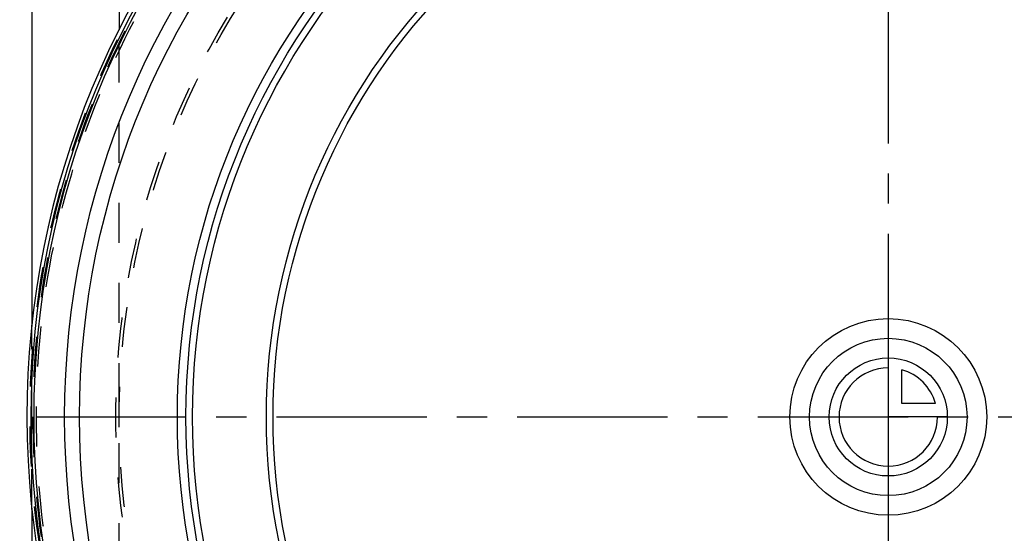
# Model space of a CAD drawing. Header units: millimetres. Extents: x 280 to 720, y 354 to 646.
# Tile 3 of 6: x 434 to 594, y 480 to 564. Entities that reach past the tile are written whole.
import ezdxf

# ---------------------------------------------------------------- set-up
doc = ezdxf.new("R2010")
doc.units = ezdxf.units.MM
doc.header["$LTSCALE"] = 65.185185
doc.linetypes.add('CENTER', pattern=[0.6, 0.375, -0.075, 0.075, -0.075])
doc.linetypes.add('HIDDEN', pattern=[0.2, 0.1, -0.1])
for name, color, linetype in [('ACHSE_S', 7, 'CONTINUOUS'), ('KOERPER', 7, 'CONTINUOUS'), ('KONST.EL_MIT_GEO', 7, 'CONTINUOUS'), ('KURVEN', 7, 'CONTINUOUS')]:
    doc.layers.add(name, color=color, linetype=linetype)

msp = doc.modelspace()

# ---------------------------------------------------------------- linework, layer by layer
at = {"layer": 'ACHSE_S', "color": 2, "linetype": 'CENTER'}
for p, q in [((575, 646.08), (575, 353.78)), ((280, 498.93), (720, 498.93))]:
    msp.add_line(p, q, dxfattribs=at)
at = {"layer": 'KOERPER', "color": 7, "linetype": 'Continuous'}
msp.add_line((450, 623.92), (450, 561.91), dxfattribs=at)
at = {"layer": 'KOERPER', "color": 8, "linetype": 'HIDDEN'}
msp.add_line((450, 436), (450, 561.91), dxfattribs=at)
msp.add_circle((575, 498.93), 125, dxfattribs=at)
at = {"layer": 'KOERPER', "color": 7, "linetype": 'Continuous'}
for radius, start, end in [(140, 92.916, 87.084), (139.38, 92.9423, 87.0577), (138.9, 92.9591, 180), (138.9, 0, 87.0409)]:
    msp.add_arc((575, 498.93), radius, start, end, dxfattribs=at)
at = {"layer": 'KOERPER', "color": 8, "linetype": 'HIDDEN'}
msp.add_arc((575, 498.93), 100, 270, 90, dxfattribs=at)
at = {"layer": 'KONST.EL_MIT_GEO', "color": 7, "linetype": 'Continuous'}
for p, q in [((435.82, 623.92), (435.82, 513.89)), ((435.82, 483.9), (435.82, 373.93))]:
    msp.add_line(p, q, dxfattribs=at)
at = {"layer": 'KONST.EL_MIT_GEO', "color": 8, "linetype": 'HIDDEN'}
msp.add_line((435.82, 483.9), (435.82, 513.89), dxfattribs=at)
for radius in [139.5, 139, 138.46, 125.54, 125]:
    msp.add_circle((575, 498.93), radius, dxfattribs=at)
at = {"layer": 'KONST.EL_MIT_GEO', "color": 7, "linetype": 'Continuous'}
for radius in [133.87, 131.45, 115.55, 114.15, 113.08, 101.07, 100]:
    msp.add_circle((575, 498.93), radius, dxfattribs=at)
msp.add_arc((575, 498.93), 138.9, 180, 360, dxfattribs=at)
at = {"layer": 'KURVEN', "color": 40, "linetype": 'Continuous'}
for p, q in [((575, 514.92), (575, 482.93)), ((577.2, 501.12), (577.2, 506.62)), ((582.69, 501.12), (577.2, 501.12)), ((584.6, 498.93), (575, 498.93))]:
    msp.add_line(p, q, dxfattribs=at)
for radius in [16, 12.8, 9.6]:
    msp.add_circle((575, 498.93), radius, dxfattribs=at)
for start, end in [(90, 360), (15.962, 74.038)]:
    msp.add_arc((575, 498.93), 8, start, end, dxfattribs=at)

doc.saveas('drawing.dxf')
